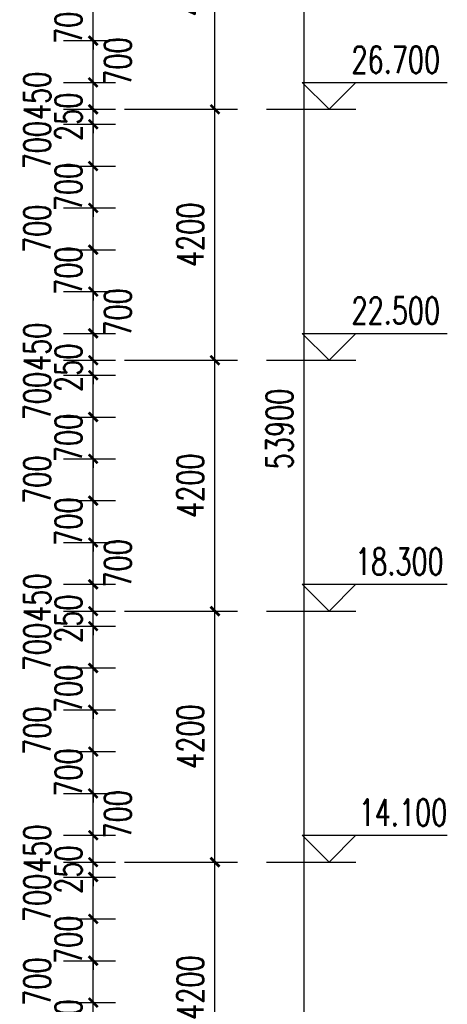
# Model space of a CAD drawing. Header units: millimetres. Extents: x 500457 to 783861, y -293374 to -162131.
# Tile 72 of 116: x 746336 to 753498, y -218631 to -202151. Entities that reach past the tile are written whole.
import ezdxf

# ---------------------------------------------------------------- set-up
doc = ezdxf.new("R2010")
doc.units = ezdxf.units.MM
doc.header["$LTSCALE"] = 1000
for name, color, linetype in [('DIM_ELEV', 3, 'Continuous'), ('PUB_DIM', 3, 'Continuous'), ('PUB_TEXT', 7, 'Continuous')]:
    doc.layers.add(name, color=color, linetype=linetype)
doc.styles.add('_TCH_DIM', font='SIMPLEX', dxfattribs={"bigfont": 'GBCBIG'})
doc.styles.add('_TCH_DIM_T3', font='SIMPLEX', dxfattribs={"width": 0.705882, "bigfont": 'GBCBIG'})
doc.dimstyles.new('_TCH_ARCH&&150', dxfattribs={"dimtxt": 446.25, "dimasz": 150, "dimexe": 375, "dimexo": 450, "dimgap": 189.375, "dimtad": 1, "dimdec": 0, "dimzin": 0, "dimdsep": 46, "dimtxsty": '_TCH_DIM_T3', "dimblk": 'ARCHTICK', "dimcen": 0.09, "dimclrt": 7, "dimazin": 2, "dimtfac": 1, "dimtdec": 0, "dimtix": 1, "dimtmove": 2, "dimatfit": 3, "dimfxl": 1, "dimtolj": 1, "dimtzin": 0, "dimarcsym": 0})

# ---------------------------------------------------------------- blocks, each defined once
blk = doc.blocks.new('_ArchTick')
at = {"color": 0, "linetype": 'ByBlock', "const_width": 0.3}
blk.add_lwpolyline([(-0.5, -0.5), (0.5, 0.5)], dxfattribs=at)
blk = doc.blocks.new('*D168')
at = {"layer": 'Defpoints', "color": 0, "transparency": 16777216}
for p in [(746619, -218601), (747567, -218601), (746619, -219301)]:
    blk.add_point(p, dxfattribs=at)
at = {"layer": 'PUB_DIM', "color": 0, "lineweight": -2, "transparency": 16777216}
for p, q in [((747567, -218601), (747567, -218451)), ((747069, -218601), (747942, -218601)), ((747567, -219301), (747567, -218601)), ((747069, -219301), (747942, -219301)), ((747567, -219301), (747567, -219451))]:
    blk.add_line(p, q, dxfattribs=at)
at = {"layer": 'PUB_DIM', "color": 0, "lineweight": -2, "transparency": 16777216, "xscale": 150, "yscale": 150, "zscale": 150}
for p, rotation in [((747567, -218601), 270), ((747567, -219301), 90)]:
    blk.add_blockref('_ArchTick', p, dxfattribs=dict(at, rotation=rotation))
at = {"layer": 'PUB_DIM', "color": 7, "transparency": 16777216, "insert": (747154, -218951), "char_height": 446.2, "attachment_point": 5, "rotation": 90, "style": '_TCH_DIM_T3'}
blk.add_mtext('\\A1;700', dxfattribs=at)
blk = doc.blocks.new('*D169')
at = {"layer": 'Defpoints', "color": 0, "transparency": 16777216}
for p in [(746619, -217901), (747567, -217901), (746619, -218601)]:
    blk.add_point(p, dxfattribs=at)
at = {"layer": 'PUB_DIM', "color": 0, "lineweight": -2, "transparency": 16777216}
for p, q in [((747069, -217901), (747942, -217901)), ((747567, -218601), (747567, -217901)), ((747069, -218601), (747942, -218601))]:
    blk.add_line(p, q, dxfattribs=at)
at = {"layer": 'PUB_DIM', "color": 0, "lineweight": -2, "transparency": 16777216, "xscale": 150, "yscale": 150, "zscale": 150}
for p, rotation in [((747567, -217901), 90), ((747567, -218601), 270)]:
    blk.add_blockref('_ArchTick', p, dxfattribs=dict(at, rotation=rotation))
at = {"layer": 'PUB_DIM', "color": 7, "transparency": 16777216, "insert": (746629, -218251), "char_height": 446.2, "attachment_point": 5, "rotation": 90, "style": '_TCH_DIM_T3'}
blk.add_mtext('\\A1;700', dxfattribs=at)
blk = doc.blocks.new('*D170')
at = {"layer": 'Defpoints', "color": 0, "transparency": 16777216}
for p in [(746619, -217201), (747567, -217201), (746619, -217901)]:
    blk.add_point(p, dxfattribs=at)
at = {"layer": 'PUB_DIM', "color": 0, "lineweight": -2, "transparency": 16777216}
for p, q in [((747069, -217201), (747942, -217201)), ((747567, -217201), (747567, -217051)), ((747567, -217901), (747567, -217201)), ((747069, -217901), (747942, -217901)), ((747567, -217901), (747567, -218051))]:
    blk.add_line(p, q, dxfattribs=at)
at = {"layer": 'PUB_DIM', "color": 0, "lineweight": -2, "transparency": 16777216, "xscale": 150, "yscale": 150, "zscale": 150}
for p, rotation in [((747567, -217201), 270), ((747567, -217901), 90)]:
    blk.add_blockref('_ArchTick', p, dxfattribs=dict(at, rotation=rotation))
at = {"layer": 'PUB_DIM', "color": 7, "transparency": 16777216, "insert": (747154, -217551), "char_height": 446.2, "attachment_point": 5, "rotation": 90, "style": '_TCH_DIM_T3'}
blk.add_mtext('\\A1;700', dxfattribs=at)
blk = doc.blocks.new('*D171')
at = {"layer": 'Defpoints', "color": 0, "transparency": 16777216}
for p in [(746619, -216501), (747567, -216501), (746619, -217201)]:
    blk.add_point(p, dxfattribs=at)
at = {"layer": 'PUB_DIM', "color": 0, "lineweight": -2, "transparency": 16777216}
for p, q in [((747069, -216501), (747942, -216501)), ((747567, -217201), (747567, -216501)), ((747069, -217201), (747942, -217201))]:
    blk.add_line(p, q, dxfattribs=at)
at = {"layer": 'PUB_DIM', "color": 0, "lineweight": -2, "transparency": 16777216, "xscale": 150, "yscale": 150, "zscale": 150}
for p, rotation in [((747567, -216501), 90), ((747567, -217201), 270)]:
    blk.add_blockref('_ArchTick', p, dxfattribs=dict(at, rotation=rotation))
at = {"layer": 'PUB_DIM', "color": 7, "transparency": 16777216, "insert": (746629, -216851), "char_height": 446.2, "attachment_point": 5, "rotation": 90, "style": '_TCH_DIM_T3'}
blk.add_mtext('\\A1;700', dxfattribs=at)
blk = doc.blocks.new('*D172')
at = {"layer": 'Defpoints', "color": 0, "transparency": 16777216}
for p in [(746619, -216251), (747567, -216251), (746619, -216501)]:
    blk.add_point(p, dxfattribs=at)
at = {"layer": 'PUB_DIM', "color": 0, "lineweight": -2, "transparency": 16777216}
for p, q in [((747567, -216251), (747567, -216101)), ((747069, -216251), (747942, -216251)), ((747567, -216501), (747567, -216251)), ((747069, -216501), (747942, -216501)), ((747567, -216501), (747567, -216651))]:
    blk.add_line(p, q, dxfattribs=at)
at = {"layer": 'PUB_DIM', "color": 0, "lineweight": -2, "transparency": 16777216, "xscale": 150, "yscale": 150, "zscale": 150}
for p, rotation in [((747567, -216251), 270), ((747567, -216501), 90)]:
    blk.add_blockref('_ArchTick', p, dxfattribs=dict(at, rotation=rotation))
at = {"layer": 'PUB_DIM', "color": 7, "transparency": 16777216, "insert": (747154, -216376), "char_height": 446.2, "attachment_point": 5, "rotation": 90, "style": '_TCH_DIM_T3'}
blk.add_mtext('\\A1;250', dxfattribs=at)
blk = doc.blocks.new('*D173')
at = {"layer": 'Defpoints', "color": 0, "transparency": 16777216}
for p in [(746619, -215801), (747567, -215801), (746619, -216251)]:
    blk.add_point(p, dxfattribs=at)
at = {"layer": 'PUB_DIM', "color": 0, "lineweight": -2, "transparency": 16777216}
for p, q in [((747069, -215801), (747942, -215801)), ((747567, -216251), (747567, -215801)), ((747069, -216251), (747942, -216251))]:
    blk.add_line(p, q, dxfattribs=at)
at = {"layer": 'PUB_DIM', "color": 0, "lineweight": -2, "transparency": 16777216, "xscale": 150, "yscale": 150, "zscale": 150}
for p, rotation in [((747567, -215801), 90), ((747567, -216251), 270)]:
    blk.add_blockref('_ArchTick', p, dxfattribs=dict(at, rotation=rotation))
at = {"layer": 'PUB_DIM', "color": 7, "transparency": 16777216, "insert": (746629, -216026), "char_height": 446.2, "attachment_point": 5, "rotation": 90, "style": '_TCH_DIM_T3'}
blk.add_mtext('\\A1;450', dxfattribs=at)
blk = doc.blocks.new('*D174')
at = {"layer": 'Defpoints', "color": 0, "transparency": 16777216}
for p in [(746619, -215101), (747567, -215101), (746619, -215801)]:
    blk.add_point(p, dxfattribs=at)
at = {"layer": 'PUB_DIM', "color": 0, "lineweight": -2, "transparency": 16777216}
for p, q in [((747069, -215101), (747942, -215101)), ((747567, -215801), (747567, -215101)), ((747069, -215801), (747942, -215801))]:
    blk.add_line(p, q, dxfattribs=at)
at = {"layer": 'PUB_DIM', "color": 0, "lineweight": -2, "transparency": 16777216, "xscale": 150, "yscale": 150, "zscale": 150}
for p, rotation in [((747567, -215101), 90), ((747567, -215801), 270)]:
    blk.add_blockref('_ArchTick', p, dxfattribs=dict(at, rotation=rotation))
at = {"layer": 'PUB_DIM', "color": 7, "transparency": 16777216, "insert": (747979, -215451), "char_height": 446.2, "attachment_point": 5, "rotation": 90, "style": '_TCH_DIM_T3'}
blk.add_mtext('\\A1;700', dxfattribs=at)
blk = doc.blocks.new('*D175')
at = {"layer": 'Defpoints', "color": 0, "transparency": 16777216}
for p in [(746619, -214401), (747567, -214401), (746619, -215101)]:
    blk.add_point(p, dxfattribs=at)
at = {"layer": 'PUB_DIM', "color": 0, "lineweight": -2, "transparency": 16777216}
for p, q in [((747069, -214401), (747942, -214401)), ((747567, -214401), (747567, -214251)), ((747567, -215101), (747567, -214401)), ((747069, -215101), (747942, -215101)), ((747567, -215101), (747567, -215251))]:
    blk.add_line(p, q, dxfattribs=at)
at = {"layer": 'PUB_DIM', "color": 0, "lineweight": -2, "transparency": 16777216, "xscale": 150, "yscale": 150, "zscale": 150}
for p, rotation in [((747567, -214401), 270), ((747567, -215101), 90)]:
    blk.add_blockref('_ArchTick', p, dxfattribs=dict(at, rotation=rotation))
at = {"layer": 'PUB_DIM', "color": 7, "transparency": 16777216, "insert": (747154, -214751), "char_height": 446.2, "attachment_point": 5, "rotation": 90, "style": '_TCH_DIM_T3'}
blk.add_mtext('\\A1;700', dxfattribs=at)
blk = doc.blocks.new('*D176')
at = {"layer": 'Defpoints', "color": 0, "transparency": 16777216}
for p in [(746619, -213701), (747567, -213701), (746619, -214401)]:
    blk.add_point(p, dxfattribs=at)
at = {"layer": 'PUB_DIM', "color": 0, "lineweight": -2, "transparency": 16777216}
for p, q in [((747069, -213701), (747942, -213701)), ((747567, -214401), (747567, -213701)), ((747069, -214401), (747942, -214401))]:
    blk.add_line(p, q, dxfattribs=at)
at = {"layer": 'PUB_DIM', "color": 0, "lineweight": -2, "transparency": 16777216, "xscale": 150, "yscale": 150, "zscale": 150}
for p, rotation in [((747567, -213701), 90), ((747567, -214401), 270)]:
    blk.add_blockref('_ArchTick', p, dxfattribs=dict(at, rotation=rotation))
at = {"layer": 'PUB_DIM', "color": 7, "transparency": 16777216, "insert": (746629, -214051), "char_height": 446.2, "attachment_point": 5, "rotation": 90, "style": '_TCH_DIM_T3'}
blk.add_mtext('\\A1;700', dxfattribs=at)
blk = doc.blocks.new('*D177')
at = {"layer": 'Defpoints', "color": 0, "transparency": 16777216}
for p in [(746619, -213001), (747567, -213001), (746619, -213701)]:
    blk.add_point(p, dxfattribs=at)
at = {"layer": 'PUB_DIM', "color": 0, "lineweight": -2, "transparency": 16777216}
for p, q in [((747567, -213001), (747567, -212851)), ((747069, -213001), (747942, -213001)), ((747567, -213701), (747567, -213001)), ((747069, -213701), (747942, -213701)), ((747567, -213701), (747567, -213851))]:
    blk.add_line(p, q, dxfattribs=at)
at = {"layer": 'PUB_DIM', "color": 0, "lineweight": -2, "transparency": 16777216, "xscale": 150, "yscale": 150, "zscale": 150}
for p, rotation in [((747567, -213001), 270), ((747567, -213701), 90)]:
    blk.add_blockref('_ArchTick', p, dxfattribs=dict(at, rotation=rotation))
at = {"layer": 'PUB_DIM', "color": 7, "transparency": 16777216, "insert": (747154, -213351), "char_height": 446.2, "attachment_point": 5, "rotation": 90, "style": '_TCH_DIM_T3'}
blk.add_mtext('\\A1;700', dxfattribs=at)
blk = doc.blocks.new('*D178')
at = {"layer": 'Defpoints', "color": 0, "transparency": 16777216}
for p in [(746619, -212301), (747567, -212301), (746619, -213001)]:
    blk.add_point(p, dxfattribs=at)
at = {"layer": 'PUB_DIM', "color": 0, "lineweight": -2, "transparency": 16777216}
for p, q in [((747069, -212301), (747942, -212301)), ((747567, -213001), (747567, -212301)), ((747069, -213001), (747942, -213001))]:
    blk.add_line(p, q, dxfattribs=at)
at = {"layer": 'PUB_DIM', "color": 0, "lineweight": -2, "transparency": 16777216, "xscale": 150, "yscale": 150, "zscale": 150}
for p, rotation in [((747567, -212301), 90), ((747567, -213001), 270)]:
    blk.add_blockref('_ArchTick', p, dxfattribs=dict(at, rotation=rotation))
at = {"layer": 'PUB_DIM', "color": 7, "transparency": 16777216, "insert": (746629, -212651), "char_height": 446.2, "attachment_point": 5, "rotation": 90, "style": '_TCH_DIM_T3'}
blk.add_mtext('\\A1;700', dxfattribs=at)
blk = doc.blocks.new('*D179')
at = {"layer": 'Defpoints', "color": 0, "transparency": 16777216}
for p in [(746619, -212051), (747567, -212051), (746619, -212301)]:
    blk.add_point(p, dxfattribs=at)
at = {"layer": 'PUB_DIM', "color": 0, "lineweight": -2, "transparency": 16777216}
for p, q in [((747567, -212051), (747567, -211901)), ((747069, -212051), (747942, -212051)), ((747567, -212301), (747567, -212051)), ((747069, -212301), (747942, -212301)), ((747567, -212301), (747567, -212451))]:
    blk.add_line(p, q, dxfattribs=at)
at = {"layer": 'PUB_DIM', "color": 0, "lineweight": -2, "transparency": 16777216, "xscale": 150, "yscale": 150, "zscale": 150}
for p, rotation in [((747567, -212051), 270), ((747567, -212301), 90)]:
    blk.add_blockref('_ArchTick', p, dxfattribs=dict(at, rotation=rotation))
at = {"layer": 'PUB_DIM', "color": 7, "transparency": 16777216, "insert": (747154, -212176), "char_height": 446.2, "attachment_point": 5, "rotation": 90, "style": '_TCH_DIM_T3'}
blk.add_mtext('\\A1;250', dxfattribs=at)
blk = doc.blocks.new('*D180')
at = {"layer": 'Defpoints', "color": 0, "transparency": 16777216}
for p in [(746619, -211601), (747567, -211601), (746619, -212051)]:
    blk.add_point(p, dxfattribs=at)
at = {"layer": 'PUB_DIM', "color": 0, "lineweight": -2, "transparency": 16777216}
for p, q in [((747069, -211601), (747942, -211601)), ((747567, -212051), (747567, -211601)), ((747069, -212051), (747942, -212051))]:
    blk.add_line(p, q, dxfattribs=at)
at = {"layer": 'PUB_DIM', "color": 0, "lineweight": -2, "transparency": 16777216, "xscale": 150, "yscale": 150, "zscale": 150}
for p, rotation in [((747567, -211601), 90), ((747567, -212051), 270)]:
    blk.add_blockref('_ArchTick', p, dxfattribs=dict(at, rotation=rotation))
at = {"layer": 'PUB_DIM', "color": 7, "transparency": 16777216, "insert": (746629, -211826), "char_height": 446.2, "attachment_point": 5, "rotation": 90, "style": '_TCH_DIM_T3'}
blk.add_mtext('\\A1;450', dxfattribs=at)
blk = doc.blocks.new('*D181')
at = {"layer": 'Defpoints', "color": 0, "transparency": 16777216}
for p in [(746619, -210901), (747567, -210901), (746619, -211601)]:
    blk.add_point(p, dxfattribs=at)
at = {"layer": 'PUB_DIM', "color": 0, "lineweight": -2, "transparency": 16777216}
for p, q in [((747069, -210901), (747942, -210901)), ((747567, -211601), (747567, -210901)), ((747069, -211601), (747942, -211601))]:
    blk.add_line(p, q, dxfattribs=at)
at = {"layer": 'PUB_DIM', "color": 0, "lineweight": -2, "transparency": 16777216, "xscale": 150, "yscale": 150, "zscale": 150}
for p, rotation in [((747567, -210901), 90), ((747567, -211601), 270)]:
    blk.add_blockref('_ArchTick', p, dxfattribs=dict(at, rotation=rotation))
at = {"layer": 'PUB_DIM', "color": 7, "transparency": 16777216, "insert": (747979, -211251), "char_height": 446.2, "attachment_point": 5, "rotation": 90, "style": '_TCH_DIM_T3'}
blk.add_mtext('\\A1;700', dxfattribs=at)
blk = doc.blocks.new('*D182')
at = {"layer": 'Defpoints', "color": 0, "transparency": 16777216}
for p in [(746619, -210201), (747567, -210201), (746619, -210901)]:
    blk.add_point(p, dxfattribs=at)
at = {"layer": 'PUB_DIM', "color": 0, "lineweight": -2, "transparency": 16777216}
for p, q in [((747567, -210201), (747567, -210051)), ((747069, -210201), (747942, -210201)), ((747567, -210901), (747567, -210201)), ((747069, -210901), (747942, -210901)), ((747567, -210901), (747567, -211051))]:
    blk.add_line(p, q, dxfattribs=at)
at = {"layer": 'PUB_DIM', "color": 0, "lineweight": -2, "transparency": 16777216, "xscale": 150, "yscale": 150, "zscale": 150}
for p, rotation in [((747567, -210201), 270), ((747567, -210901), 90)]:
    blk.add_blockref('_ArchTick', p, dxfattribs=dict(at, rotation=rotation))
at = {"layer": 'PUB_DIM', "color": 7, "transparency": 16777216, "insert": (747154, -210551), "char_height": 446.2, "attachment_point": 5, "rotation": 90, "style": '_TCH_DIM_T3'}
blk.add_mtext('\\A1;700', dxfattribs=at)
blk = doc.blocks.new('*D183')
at = {"layer": 'Defpoints', "color": 0, "transparency": 16777216}
for p in [(746619, -209501), (747567, -209501), (746619, -210201)]:
    blk.add_point(p, dxfattribs=at)
at = {"layer": 'PUB_DIM', "color": 0, "lineweight": -2, "transparency": 16777216}
for p, q in [((747069, -209501), (747942, -209501)), ((747567, -210201), (747567, -209501)), ((747069, -210201), (747942, -210201))]:
    blk.add_line(p, q, dxfattribs=at)
at = {"layer": 'PUB_DIM', "color": 0, "lineweight": -2, "transparency": 16777216, "xscale": 150, "yscale": 150, "zscale": 150}
for p, rotation in [((747567, -209501), 90), ((747567, -210201), 270)]:
    blk.add_blockref('_ArchTick', p, dxfattribs=dict(at, rotation=rotation))
at = {"layer": 'PUB_DIM', "color": 7, "transparency": 16777216, "insert": (746629, -209851), "char_height": 446.2, "attachment_point": 5, "rotation": 90, "style": '_TCH_DIM_T3'}
blk.add_mtext('\\A1;700', dxfattribs=at)
blk = doc.blocks.new('*D184')
at = {"layer": 'Defpoints', "color": 0, "transparency": 16777216}
for p in [(746619, -208801), (747567, -208801), (746619, -209501)]:
    blk.add_point(p, dxfattribs=at)
at = {"layer": 'PUB_DIM', "color": 0, "lineweight": -2, "transparency": 16777216}
for p, q in [((747069, -208801), (747942, -208801)), ((747567, -208801), (747567, -208651)), ((747567, -209501), (747567, -208801)), ((747069, -209501), (747942, -209501)), ((747567, -209501), (747567, -209651))]:
    blk.add_line(p, q, dxfattribs=at)
at = {"layer": 'PUB_DIM', "color": 0, "lineweight": -2, "transparency": 16777216, "xscale": 150, "yscale": 150, "zscale": 150}
for p, rotation in [((747567, -208801), 270), ((747567, -209501), 90)]:
    blk.add_blockref('_ArchTick', p, dxfattribs=dict(at, rotation=rotation))
at = {"layer": 'PUB_DIM', "color": 7, "transparency": 16777216, "insert": (747154, -209151), "char_height": 446.2, "attachment_point": 5, "rotation": 90, "style": '_TCH_DIM_T3'}
blk.add_mtext('\\A1;700', dxfattribs=at)
blk = doc.blocks.new('*D185')
at = {"layer": 'Defpoints', "color": 0, "transparency": 16777216}
for p in [(746619, -208101), (747567, -208101), (746619, -208801)]:
    blk.add_point(p, dxfattribs=at)
at = {"layer": 'PUB_DIM', "color": 0, "lineweight": -2, "transparency": 16777216}
for p, q in [((747069, -208101), (747942, -208101)), ((747567, -208801), (747567, -208101)), ((747069, -208801), (747942, -208801))]:
    blk.add_line(p, q, dxfattribs=at)
at = {"layer": 'PUB_DIM', "color": 0, "lineweight": -2, "transparency": 16777216, "xscale": 150, "yscale": 150, "zscale": 150}
for p, rotation in [((747567, -208101), 90), ((747567, -208801), 270)]:
    blk.add_blockref('_ArchTick', p, dxfattribs=dict(at, rotation=rotation))
at = {"layer": 'PUB_DIM', "color": 7, "transparency": 16777216, "insert": (746629, -208451), "char_height": 446.2, "attachment_point": 5, "rotation": 90, "style": '_TCH_DIM_T3'}
blk.add_mtext('\\A1;700', dxfattribs=at)
blk = doc.blocks.new('*D186')
at = {"layer": 'Defpoints', "color": 0, "transparency": 16777216}
for p in [(746619, -207851), (747567, -207851), (746619, -208101)]:
    blk.add_point(p, dxfattribs=at)
at = {"layer": 'PUB_DIM', "color": 0, "lineweight": -2, "transparency": 16777216}
for p, q in [((747567, -207851), (747567, -207701)), ((747069, -207851), (747942, -207851)), ((747567, -208101), (747567, -207851)), ((747069, -208101), (747942, -208101)), ((747567, -208101), (747567, -208251))]:
    blk.add_line(p, q, dxfattribs=at)
at = {"layer": 'PUB_DIM', "color": 0, "lineweight": -2, "transparency": 16777216, "xscale": 150, "yscale": 150, "zscale": 150}
for p, rotation in [((747567, -207851), 270), ((747567, -208101), 90)]:
    blk.add_blockref('_ArchTick', p, dxfattribs=dict(at, rotation=rotation))
at = {"layer": 'PUB_DIM', "color": 7, "transparency": 16777216, "insert": (747154, -207976), "char_height": 446.2, "attachment_point": 5, "rotation": 90, "style": '_TCH_DIM_T3'}
blk.add_mtext('\\A1;250', dxfattribs=at)
blk = doc.blocks.new('*D187')
at = {"layer": 'Defpoints', "color": 0, "transparency": 16777216}
for p in [(746619, -207401), (747567, -207401), (746619, -207851)]:
    blk.add_point(p, dxfattribs=at)
at = {"layer": 'PUB_DIM', "color": 0, "lineweight": -2, "transparency": 16777216}
for p, q in [((747069, -207401), (747942, -207401)), ((747567, -207851), (747567, -207401)), ((747069, -207851), (747942, -207851))]:
    blk.add_line(p, q, dxfattribs=at)
at = {"layer": 'PUB_DIM', "color": 0, "lineweight": -2, "transparency": 16777216, "xscale": 150, "yscale": 150, "zscale": 150}
for p, rotation in [((747567, -207401), 90), ((747567, -207851), 270)]:
    blk.add_blockref('_ArchTick', p, dxfattribs=dict(at, rotation=rotation))
at = {"layer": 'PUB_DIM', "color": 7, "transparency": 16777216, "insert": (746629, -207626), "char_height": 446.2, "attachment_point": 5, "rotation": 90, "style": '_TCH_DIM_T3'}
blk.add_mtext('\\A1;450', dxfattribs=at)
blk = doc.blocks.new('*D188')
at = {"layer": 'Defpoints', "color": 0, "transparency": 16777216}
for p in [(746619, -206701), (747567, -206701), (746619, -207401)]:
    blk.add_point(p, dxfattribs=at)
at = {"layer": 'PUB_DIM', "color": 0, "lineweight": -2, "transparency": 16777216}
for p, q in [((747069, -206701), (747942, -206701)), ((747567, -207401), (747567, -206701)), ((747069, -207401), (747942, -207401))]:
    blk.add_line(p, q, dxfattribs=at)
at = {"layer": 'PUB_DIM', "color": 0, "lineweight": -2, "transparency": 16777216, "xscale": 150, "yscale": 150, "zscale": 150}
for p, rotation in [((747567, -206701), 90), ((747567, -207401), 270)]:
    blk.add_blockref('_ArchTick', p, dxfattribs=dict(at, rotation=rotation))
at = {"layer": 'PUB_DIM', "color": 7, "transparency": 16777216, "insert": (747979, -207051), "char_height": 446.2, "attachment_point": 5, "rotation": 90, "style": '_TCH_DIM_T3'}
blk.add_mtext('\\A1;700', dxfattribs=at)
blk = doc.blocks.new('*D189')
at = {"layer": 'Defpoints', "color": 0, "transparency": 16777216}
for p in [(746619, -206001), (747567, -206001), (746619, -206701)]:
    blk.add_point(p, dxfattribs=at)
at = {"layer": 'PUB_DIM', "color": 0, "lineweight": -2, "transparency": 16777216}
for p, q in [((747567, -206001), (747567, -205851)), ((747069, -206001), (747942, -206001)), ((747567, -206701), (747567, -206001)), ((747069, -206701), (747942, -206701)), ((747567, -206701), (747567, -206851))]:
    blk.add_line(p, q, dxfattribs=at)
at = {"layer": 'PUB_DIM', "color": 0, "lineweight": -2, "transparency": 16777216, "xscale": 150, "yscale": 150, "zscale": 150}
for p, rotation in [((747567, -206001), 270), ((747567, -206701), 90)]:
    blk.add_blockref('_ArchTick', p, dxfattribs=dict(at, rotation=rotation))
at = {"layer": 'PUB_DIM', "color": 7, "transparency": 16777216, "insert": (747154, -206351), "char_height": 446.2, "attachment_point": 5, "rotation": 90, "style": '_TCH_DIM_T3'}
blk.add_mtext('\\A1;700', dxfattribs=at)
blk = doc.blocks.new('*D190')
at = {"layer": 'Defpoints', "color": 0, "transparency": 16777216}
for p in [(746619, -205301), (747567, -205301), (746619, -206001)]:
    blk.add_point(p, dxfattribs=at)
at = {"layer": 'PUB_DIM', "color": 0, "lineweight": -2, "transparency": 16777216}
for p, q in [((747069, -205301), (747942, -205301)), ((747567, -206001), (747567, -205301)), ((747069, -206001), (747942, -206001))]:
    blk.add_line(p, q, dxfattribs=at)
at = {"layer": 'PUB_DIM', "color": 0, "lineweight": -2, "transparency": 16777216, "xscale": 150, "yscale": 150, "zscale": 150}
for p, rotation in [((747567, -205301), 90), ((747567, -206001), 270)]:
    blk.add_blockref('_ArchTick', p, dxfattribs=dict(at, rotation=rotation))
at = {"layer": 'PUB_DIM', "color": 7, "transparency": 16777216, "insert": (746629, -205651), "char_height": 446.2, "attachment_point": 5, "rotation": 90, "style": '_TCH_DIM_T3'}
blk.add_mtext('\\A1;700', dxfattribs=at)
blk = doc.blocks.new('*D191')
at = {"layer": 'Defpoints', "color": 0, "transparency": 16777216}
for p in [(746619, -204601), (747567, -204601), (746619, -205301)]:
    blk.add_point(p, dxfattribs=at)
at = {"layer": 'PUB_DIM', "color": 0, "lineweight": -2, "transparency": 16777216}
for p, q in [((747567, -204601), (747567, -204451)), ((747069, -204601), (747942, -204601)), ((747567, -205301), (747567, -204601)), ((747069, -205301), (747942, -205301)), ((747567, -205301), (747567, -205451))]:
    blk.add_line(p, q, dxfattribs=at)
at = {"layer": 'PUB_DIM', "color": 0, "lineweight": -2, "transparency": 16777216, "xscale": 150, "yscale": 150, "zscale": 150}
for p, rotation in [((747567, -204601), 270), ((747567, -205301), 90)]:
    blk.add_blockref('_ArchTick', p, dxfattribs=dict(at, rotation=rotation))
at = {"layer": 'PUB_DIM', "color": 7, "transparency": 16777216, "insert": (747154, -204951), "char_height": 446.2, "attachment_point": 5, "rotation": 90, "style": '_TCH_DIM_T3'}
blk.add_mtext('\\A1;700', dxfattribs=at)
blk = doc.blocks.new('*D192')
at = {"layer": 'Defpoints', "color": 0, "transparency": 16777216}
for p in [(746619, -203901), (747567, -203901), (746619, -204601)]:
    blk.add_point(p, dxfattribs=at)
at = {"layer": 'PUB_DIM', "color": 0, "lineweight": -2, "transparency": 16777216}
for p, q in [((747069, -203901), (747942, -203901)), ((747567, -204601), (747567, -203901)), ((747069, -204601), (747942, -204601))]:
    blk.add_line(p, q, dxfattribs=at)
at = {"layer": 'PUB_DIM', "color": 0, "lineweight": -2, "transparency": 16777216, "xscale": 150, "yscale": 150, "zscale": 150}
for p, rotation in [((747567, -203901), 90), ((747567, -204601), 270)]:
    blk.add_blockref('_ArchTick', p, dxfattribs=dict(at, rotation=rotation))
at = {"layer": 'PUB_DIM', "color": 7, "transparency": 16777216, "insert": (746629, -204251), "char_height": 446.2, "attachment_point": 5, "rotation": 90, "style": '_TCH_DIM_T3'}
blk.add_mtext('\\A1;700', dxfattribs=at)
blk = doc.blocks.new('*D193')
at = {"layer": 'Defpoints', "color": 0, "transparency": 16777216}
for p in [(746619, -203651), (747567, -203651), (746619, -203901)]:
    blk.add_point(p, dxfattribs=at)
at = {"layer": 'PUB_DIM', "color": 0, "lineweight": -2, "transparency": 16777216}
for p, q in [((747567, -203651), (747567, -203501)), ((747069, -203651), (747942, -203651)), ((747567, -203901), (747567, -203651)), ((747069, -203901), (747942, -203901)), ((747567, -203901), (747567, -204051))]:
    blk.add_line(p, q, dxfattribs=at)
at = {"layer": 'PUB_DIM', "color": 0, "lineweight": -2, "transparency": 16777216, "xscale": 150, "yscale": 150, "zscale": 150}
for p, rotation in [((747567, -203651), 270), ((747567, -203901), 90)]:
    blk.add_blockref('_ArchTick', p, dxfattribs=dict(at, rotation=rotation))
at = {"layer": 'PUB_DIM', "color": 7, "transparency": 16777216, "insert": (747154, -203776), "char_height": 446.2, "attachment_point": 5, "rotation": 90, "style": '_TCH_DIM_T3'}
blk.add_mtext('\\A1;250', dxfattribs=at)
blk = doc.blocks.new('*D194')
at = {"layer": 'Defpoints', "color": 0, "transparency": 16777216}
for p in [(746619, -203201), (747567, -203201), (746619, -203651)]:
    blk.add_point(p, dxfattribs=at)
at = {"layer": 'PUB_DIM', "color": 0, "lineweight": -2, "transparency": 16777216}
for p, q in [((747069, -203201), (747942, -203201)), ((747567, -203651), (747567, -203201)), ((747069, -203651), (747942, -203651))]:
    blk.add_line(p, q, dxfattribs=at)
at = {"layer": 'PUB_DIM', "color": 0, "lineweight": -2, "transparency": 16777216, "xscale": 150, "yscale": 150, "zscale": 150}
for p, rotation in [((747567, -203201), 90), ((747567, -203651), 270)]:
    blk.add_blockref('_ArchTick', p, dxfattribs=dict(at, rotation=rotation))
at = {"layer": 'PUB_DIM', "color": 7, "transparency": 16777216, "insert": (746629, -203426), "char_height": 446.2, "attachment_point": 5, "rotation": 90, "style": '_TCH_DIM_T3'}
blk.add_mtext('\\A1;450', dxfattribs=at)
blk = doc.blocks.new('*D195')
at = {"layer": 'Defpoints', "color": 0, "transparency": 16777216}
for p in [(746619, -202501), (747567, -202501), (746619, -203201)]:
    blk.add_point(p, dxfattribs=at)
at = {"layer": 'PUB_DIM', "color": 0, "lineweight": -2, "transparency": 16777216}
for p, q in [((747069, -202501), (747942, -202501)), ((747567, -203201), (747567, -202501)), ((747069, -203201), (747942, -203201))]:
    blk.add_line(p, q, dxfattribs=at)
at = {"layer": 'PUB_DIM', "color": 0, "lineweight": -2, "transparency": 16777216, "xscale": 150, "yscale": 150, "zscale": 150}
for p, rotation in [((747567, -202501), 90), ((747567, -203201), 270)]:
    blk.add_blockref('_ArchTick', p, dxfattribs=dict(at, rotation=rotation))
at = {"layer": 'PUB_DIM', "color": 7, "transparency": 16777216, "insert": (747979, -202851), "char_height": 446.2, "attachment_point": 5, "rotation": 90, "style": '_TCH_DIM_T3'}
blk.add_mtext('\\A1;700', dxfattribs=at)
blk = doc.blocks.new('*D196')
at = {"layer": 'Defpoints', "color": 0, "transparency": 16777216}
for p in [(746619, -201801), (747567, -201801), (746619, -202501)]:
    blk.add_point(p, dxfattribs=at)
at = {"layer": 'PUB_DIM', "color": 0, "lineweight": -2, "transparency": 16777216}
for p, q in [((747567, -201801), (747567, -201651)), ((747069, -201801), (747942, -201801)), ((747567, -202501), (747567, -201801)), ((747069, -202501), (747942, -202501)), ((747567, -202501), (747567, -202651))]:
    blk.add_line(p, q, dxfattribs=at)
at = {"layer": 'PUB_DIM', "color": 0, "lineweight": -2, "transparency": 16777216, "xscale": 150, "yscale": 150, "zscale": 150}
for p, rotation in [((747567, -201801), 270), ((747567, -202501), 90)]:
    blk.add_blockref('_ArchTick', p, dxfattribs=dict(at, rotation=rotation))
at = {"layer": 'PUB_DIM', "color": 7, "transparency": 16777216, "insert": (747154, -202151), "char_height": 446.2, "attachment_point": 5, "rotation": 90, "style": '_TCH_DIM_T3'}
blk.add_mtext('\\A1;700', dxfattribs=at)
blk = doc.blocks.new('*D229')
at = {"layer": 'Defpoints', "color": 0, "transparency": 16777216}
for p in [(746806, -182051), (751101, -182051), (746806, -235951)]:
    blk.add_point(p, dxfattribs=at)
at = {"layer": 'PUB_DIM', "color": 0, "lineweight": -2, "transparency": 16777216}
for p, q in [((747256, -182051), (751476, -182051)), ((751101, -235951), (751101, -182051)), ((747256, -235951), (751476, -235951))]:
    blk.add_line(p, q, dxfattribs=at)
at = {"layer": 'PUB_DIM', "color": 0, "lineweight": -2, "transparency": 16777216, "xscale": 150, "yscale": 150, "zscale": 150}
for p, rotation in [((751101, -182051), 90), ((751101, -235951), 270)]:
    blk.add_blockref('_ArchTick', p, dxfattribs=dict(at, rotation=rotation))
at = {"layer": 'PUB_DIM', "color": 7, "transparency": 16777216, "insert": (750688, -209001), "char_height": 446.2, "attachment_point": 5, "rotation": 90, "style": '_TCH_DIM_T3'}
blk.add_mtext('\\A1;53900', dxfattribs=at)
blk = doc.blocks.new('*D234')
at = {"layer": 'Defpoints', "color": 0, "transparency": 16777216}
for p in [(747643, -216251), (749607, -216251), (747643, -220451)]:
    blk.add_point(p, dxfattribs=at)
at = {"layer": 'PUB_DIM', "color": 0, "lineweight": -2, "transparency": 16777216}
for p, q in [((748093, -216251), (749982, -216251)), ((749607, -220451), (749607, -216251)), ((748093, -220451), (749982, -220451))]:
    blk.add_line(p, q, dxfattribs=at)
at = {"layer": 'PUB_DIM', "color": 0, "lineweight": -2, "transparency": 16777216, "xscale": 150, "yscale": 150, "zscale": 150}
for p, rotation in [((749607, -216251), 90), ((749607, -220451), 270)]:
    blk.add_blockref('_ArchTick', p, dxfattribs=dict(at, rotation=rotation))
at = {"layer": 'PUB_DIM', "color": 7, "transparency": 16777216, "insert": (749194, -218351), "char_height": 446.2, "attachment_point": 5, "rotation": 90, "style": '_TCH_DIM_T3'}
blk.add_mtext('\\A1;4200', dxfattribs=at)
blk = doc.blocks.new('*D235')
at = {"layer": 'Defpoints', "color": 0, "transparency": 16777216}
for p in [(747643, -212051), (749607, -212051), (747643, -216251)]:
    blk.add_point(p, dxfattribs=at)
at = {"layer": 'PUB_DIM', "color": 0, "lineweight": -2, "transparency": 16777216}
for p, q in [((748093, -212051), (749982, -212051)), ((749607, -216251), (749607, -212051)), ((748093, -216251), (749982, -216251))]:
    blk.add_line(p, q, dxfattribs=at)
at = {"layer": 'PUB_DIM', "color": 0, "lineweight": -2, "transparency": 16777216, "xscale": 150, "yscale": 150, "zscale": 150}
for p, rotation in [((749607, -212051), 90), ((749607, -216251), 270)]:
    blk.add_blockref('_ArchTick', p, dxfattribs=dict(at, rotation=rotation))
at = {"layer": 'PUB_DIM', "color": 7, "transparency": 16777216, "insert": (749194, -214151), "char_height": 446.2, "attachment_point": 5, "rotation": 90, "style": '_TCH_DIM_T3'}
blk.add_mtext('\\A1;4200', dxfattribs=at)
blk = doc.blocks.new('*D236')
at = {"layer": 'Defpoints', "color": 0, "transparency": 16777216}
for p in [(747643, -207851), (749607, -207851), (747643, -212051)]:
    blk.add_point(p, dxfattribs=at)
at = {"layer": 'PUB_DIM', "color": 0, "lineweight": -2, "transparency": 16777216}
for p, q in [((748093, -207851), (749982, -207851)), ((749607, -212051), (749607, -207851)), ((748093, -212051), (749982, -212051))]:
    blk.add_line(p, q, dxfattribs=at)
at = {"layer": 'PUB_DIM', "color": 0, "lineweight": -2, "transparency": 16777216, "xscale": 150, "yscale": 150, "zscale": 150}
for p, rotation in [((749607, -207851), 90), ((749607, -212051), 270)]:
    blk.add_blockref('_ArchTick', p, dxfattribs=dict(at, rotation=rotation))
at = {"layer": 'PUB_DIM', "color": 7, "transparency": 16777216, "insert": (749194, -209951), "char_height": 446.2, "attachment_point": 5, "rotation": 90, "style": '_TCH_DIM_T3'}
blk.add_mtext('\\A1;4200', dxfattribs=at)
blk = doc.blocks.new('*D237')
at = {"layer": 'Defpoints', "color": 0, "transparency": 16777216}
for p in [(747643, -203651), (749607, -203651), (747643, -207851)]:
    blk.add_point(p, dxfattribs=at)
at = {"layer": 'PUB_DIM', "color": 0, "lineweight": -2, "transparency": 16777216}
for p, q in [((748093, -203651), (749982, -203651)), ((749607, -207851), (749607, -203651)), ((748093, -207851), (749982, -207851))]:
    blk.add_line(p, q, dxfattribs=at)
at = {"layer": 'PUB_DIM', "color": 0, "lineweight": -2, "transparency": 16777216, "xscale": 150, "yscale": 150, "zscale": 150}
for p, rotation in [((749607, -203651), 90), ((749607, -207851), 270)]:
    blk.add_blockref('_ArchTick', p, dxfattribs=dict(at, rotation=rotation))
at = {"layer": 'PUB_DIM', "color": 7, "transparency": 16777216, "insert": (749194, -205751), "char_height": 446.2, "attachment_point": 5, "rotation": 90, "style": '_TCH_DIM_T3'}
blk.add_mtext('\\A1;4200', dxfattribs=at)
blk = doc.blocks.new('*D238')
at = {"layer": 'Defpoints', "color": 0, "transparency": 16777216}
for p in [(747643, -199451), (749607, -199451), (747643, -203651)]:
    blk.add_point(p, dxfattribs=at)
at = {"layer": 'PUB_DIM', "color": 0, "lineweight": -2, "transparency": 16777216}
for p, q in [((748093, -199451), (749982, -199451)), ((749607, -203651), (749607, -199451)), ((748093, -203651), (749982, -203651))]:
    blk.add_line(p, q, dxfattribs=at)
at = {"layer": 'PUB_DIM', "color": 0, "lineweight": -2, "transparency": 16777216, "xscale": 150, "yscale": 150, "zscale": 150}
for p, rotation in [((749607, -199451), 90), ((749607, -203651), 270)]:
    blk.add_blockref('_ArchTick', p, dxfattribs=dict(at, rotation=rotation))
at = {"layer": 'PUB_DIM', "color": 7, "transparency": 16777216, "insert": (749194, -201551), "char_height": 446.2, "attachment_point": 5, "rotation": 90, "style": '_TCH_DIM_T3'}
blk.add_mtext('\\A1;4200', dxfattribs=at)

msp = doc.modelspace()

# ---------------------------------------------------------------- linework, layer by layer
at = {"layer": 'DIM_ELEV'}
for p, q in [((751517.8, -203650.7), (751067.8, -203200.7)), ((751067.8, -203200.7), (753497.8, -203200.7)), ((751517.8, -203650.7), (751967.8, -203200.7)), ((750467.8, -203650.7), (751967.8, -203650.7)), ((751517.8, -207850.7), (751067.8, -207400.7)), ((751067.8, -207400.7), (753497.8, -207400.7)), ((751517.8, -207850.7), (751967.8, -207400.7)), ((750467.8, -207850.7), (751967.8, -207850.7)), ((751517.8, -212050.7), (751067.8, -211600.7)), ((751067.8, -211600.7), (753497.8, -211600.7)), ((751517.8, -212050.7), (751967.8, -211600.7)), ((750467.8, -212050.7), (751967.8, -212050.7)), ((751517.8, -216250.7), (751067.8, -215800.7)), ((751067.8, -215800.7), (753497.8, -215800.7)), ((751517.8, -216250.7), (751967.8, -215800.7)), ((750467.8, -216250.7), (751967.8, -216250.7))]:
    msp.add_line(p, q, dxfattribs=at)

# ---------------------------------------------------------------- texts
at = {"layer": 'PUB_TEXT', "style": '_TCH_DIM', "width": 0.705882}
for s, p in [('26.700', (751892.8, -203043.2)), ('22.500', (751892.8, -207243.2)), ('18.300', (751952.8, -211443.2)), ('14.100', (752012.8, -215643.2))]:
    msp.add_text(s, height=446.25, dxfattribs=at).set_placement(p)

# ---------------------------------------------------------------- dimensions: what is measured, and where the dimension line sits
at = {"layer": 'PUB_DIM'}
for p1, p2, distance, picture, middle in [((746805.9, -235950.7), (746805.9, -182050.7), -4295.1, '*D229', (750688.5, -209000.7)), ((747643.2, -203650.7), (747643.2, -199450.7), -1963.5, '*D238', (749194.2, -201550.7)), ((746618.7, -202500.7), (746618.7, -201800.7), -947.8, '*D196', (747154, -202150.7)), ((746618.7, -203900.7), (746618.7, -203650.7), -947.8, '*D193', (747154, -203775.7)), ((747643.2, -207850.7), (747643.2, -203650.7), -1963.5, '*D237', (749194.2, -205750.7)), ((746618.7, -205300.7), (746618.7, -204600.7), -947.8, '*D191', (747154, -204950.7)), ((746618.7, -206700.7), (746618.7, -206000.7), -947.8, '*D189', (747154, -206350.7)), ((746618.7, -208100.7), (746618.7, -207850.7), -947.8, '*D186', (747154, -207975.7)), ((747643.2, -212050.7), (747643.2, -207850.7), -1963.5, '*D236', (749194.2, -209950.7)), ((746618.7, -209500.7), (746618.7, -208800.7), -947.8, '*D184', (747154, -209150.7)), ((746618.7, -210900.7), (746618.7, -210200.7), -947.8, '*D182', (747154, -210550.7)), ((746618.7, -212300.7), (746618.7, -212050.7), -947.8, '*D179', (747154, -212175.7)), ((747643.2, -216250.7), (747643.2, -212050.7), -1963.5, '*D235', (749194.2, -214150.7)), ((746618.7, -213700.7), (746618.7, -213000.7), -947.8, '*D177', (747154, -213350.7)), ((746618.7, -215100.7), (746618.7, -214400.7), -947.8, '*D175', (747154, -214750.7)), ((746618.7, -216500.7), (746618.7, -216250.7), -947.8, '*D172', (747154, -216375.7)), ((747643.2, -220450.7), (747643.2, -216250.7), -1963.5, '*D234', (749194.2, -218350.7)), ((746618.7, -217900.7), (746618.7, -217200.7), -947.8, '*D170', (747154, -217550.7)), ((746618.7, -219300.7), (746618.7, -218600.7), -947.8, '*D168', (747154, -218950.7))]:
    dim = msp.add_aligned_dim(p1=p1, p2=p2, distance=distance, dimstyle='_TCH_ARCH&&150', dxfattribs=at)
    dim.commit()
    dim.dimension.update_dxf_attribs({"geometry": picture, "text_midpoint": middle})
for base, p1, p2, picture, middle in [((747566.5, -202500.7), (746618.7, -203200.7), (746618.7, -202500.7), '*D195', (747979, -202850.7)), ((747566.5, -203200.7), (746618.7, -203650.7), (746618.7, -203200.7), '*D194', (746629, -203425.7)), ((747566.5, -203900.7), (746618.7, -204600.7), (746618.7, -203900.7), '*D192', (746629, -204250.7)), ((747566.5, -205300.7), (746618.7, -206000.7), (746618.7, -205300.7), '*D190', (746629, -205650.7)), ((747566.5, -206700.7), (746618.7, -207400.7), (746618.7, -206700.7), '*D188', (747979, -207050.7)), ((747566.5, -207400.7), (746618.7, -207850.7), (746618.7, -207400.7), '*D187', (746629, -207625.7)), ((747566.5, -208100.7), (746618.7, -208800.7), (746618.7, -208100.7), '*D185', (746629, -208450.7)), ((747566.5, -209500.7), (746618.7, -210200.7), (746618.7, -209500.7), '*D183', (746629, -209850.7)), ((747566.5, -210900.7), (746618.7, -211600.7), (746618.7, -210900.7), '*D181', (747979, -211250.7)), ((747566.5, -211600.7), (746618.7, -212050.7), (746618.7, -211600.7), '*D180', (746629, -211825.7)), ((747566.5, -212300.7), (746618.7, -213000.7), (746618.7, -212300.7), '*D178', (746629, -212650.7)), ((747566.5, -213700.7), (746618.7, -214400.7), (746618.7, -213700.7), '*D176', (746629, -214050.7)), ((747566.5, -215100.7), (746618.7, -215800.7), (746618.7, -215100.7), '*D174', (747979, -215450.7)), ((747566.5, -215800.7), (746618.7, -216250.7), (746618.7, -215800.7), '*D173', (746629, -216025.7)), ((747566.5, -216500.7), (746618.7, -217200.7), (746618.7, -216500.7), '*D171', (746629, -216850.7)), ((747566.5, -217900.7), (746618.7, -218600.7), (746618.7, -217900.7), '*D169', (746629, -218250.7))]:
    dim = msp.add_linear_dim(base=base, p1=p1, p2=p2, angle=90, dimstyle='_TCH_ARCH&&150', dxfattribs=at)
    dim.commit()
    dim.dimension.update_dxf_attribs({"geometry": picture, "text_midpoint": middle, "dimtype": 129})

doc.saveas('drawing.dxf')
